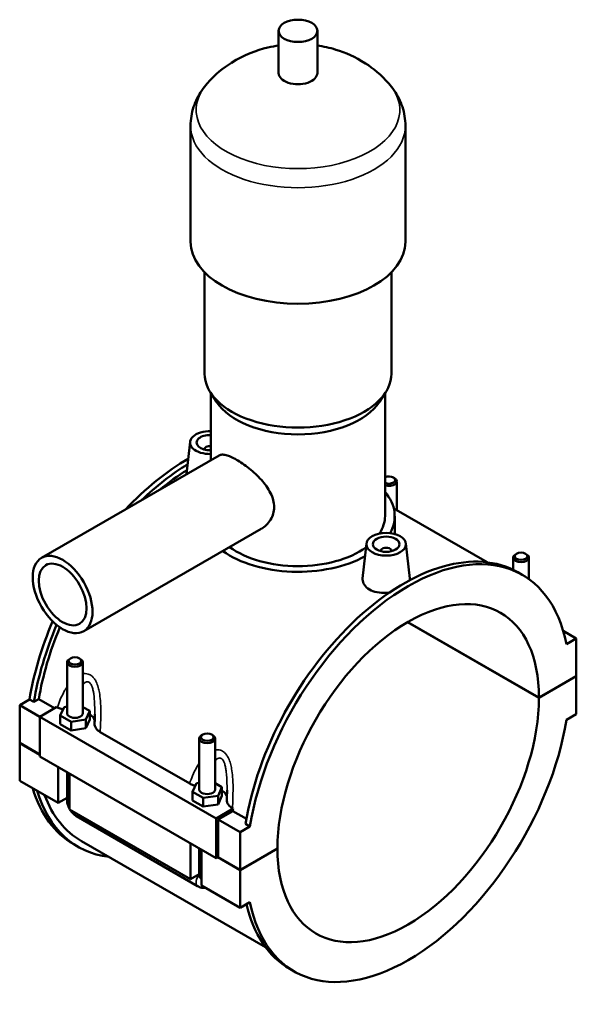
# Model space of a CAD drawing. Header units: millimetres. Extents: x 0 to 961, y -206 to 1211.
# Tile 8 of 8: x 750 to 961, y 729 to 1101. Entities that reach past the tile are written whole.
import ezdxf

# ---------------------------------------------------------------- set-up
doc = ezdxf.new("R2010")
doc.units = ezdxf.units.MM
doc.layers.add('Visible (ISO)', color=7, linetype='Continuous', lineweight=50)
doc.layers.add('Visible Narrow (ISO)', color=7, linetype='Continuous', lineweight=35)

msp = doc.modelspace()

# ---------------------------------------------------------------- linework, layer by layer
at = {"layer": 'Visible (ISO)'}
for p, q in [((848.056, 1080.801), (848.056, 1096.759)), ((862.696, 1080.801), (862.696, 1096.759)), ((814.71, 1016.966), (814.71, 1060.852)), ((896.043, 1016.966), (896.043, 1060.852)), ((819.996, 967.096), (819.996, 1005.42)), ((890.756, 967.096), (890.756, 1005.42)), ((824.547, 956.426), (822.263, 959.921)), ((822.436, 934.379), (822.436, 959.656)), ((886.206, 956.426), (888.49, 959.921)), ((888.316, 913.236), (888.316, 959.656)), ((814.515, 941.29), (813.204, 929.063)), ((820.001, 938.571), (820.001, 938.385)), ((758.296, 897.443), (825.511, 936.15)), ((891.445, 927.835), (891.871, 927.588)), ((892.742, 915.464), (892.742, 926.371)), ((891.637, 916.101), (926.961, 895.759)), ((891.976, 906.484), (891.976, 913.236)), ((774.266, 869.713), (841.48, 908.419)), ((881.266, 902.851), (879.851, 889.65)), ((896.238, 902.851), (897.658, 889.602)), ((886.752, 899.945), (886.752, 900.132)), ((890.752, 899.945), (890.752, 900.132)), ((936.805, 897.542), (936.805, 892.915)), ((938.101, 899.006), (937.676, 898.758)), ((941.509, 899.006), (941.934, 898.758)), ((942.805, 897.542), (942.805, 889.362)), ((940.272, 891.002), (938.603, 891.963)), ((946.593, 844.488), (896.869, 873.122)), ((896.94, 873.163), (946.593, 844.569)), ((955.772, 869.837), (960.735, 866.979)), ((960.735, 866.979), (957.01, 864.834)), ((960.735, 852.713), (960.735, 866.979)), ((767.948, 857.962), (767.948, 838.654)), ((769.244, 859.426), (768.818, 859.179)), ((772.651, 859.426), (773.077, 859.179)), ((773.948, 857.962), (773.948, 838.654)), ((946.593, 844.569), (960.735, 852.713)), ((960.735, 852.631), (946.593, 844.488)), ((960.664, 852.672), (960.735, 852.631)), ((960.735, 838.365), (960.735, 852.631)), ((750.018, 841.733), (753.743, 843.879)), ((750.018, 841.733), (757.654, 837.336)), ((750.018, 827.467), (750.018, 841.733)), ((755.412, 842.918), (753.743, 843.879)), ((757.232, 843.966), (755.412, 842.918)), ((763.197, 840.531), (757.232, 843.966)), ((764.062, 841.029), (757.654, 837.339)), ((764.062, 841.029), (764.307, 840.888)), ((765.371, 837.794), (766.865, 841.005)), ((766.865, 841.005), (767.948, 841.172)), ((773.948, 840.999), (776.525, 839.515)), ((776.525, 839.515), (775.03, 836.303)), ((776.525, 836.245), (776.525, 839.515)), ((957.01, 836.22), (960.735, 838.365)), ((757.654, 837.339), (757.654, 822.255)), ((757.654, 837.339), (824.405, 798.899)), ((765.371, 834.524), (765.371, 837.794)), ((769.454, 835.443), (765.371, 837.794)), ((765.371, 834.524), (769.454, 832.173)), ((775.03, 836.303), (769.454, 835.443)), ((769.454, 832.173), (769.454, 835.443)), ((775.03, 833.033), (775.03, 836.303)), ((775.03, 833.033), (776.525, 836.245)), ((769.454, 832.173), (775.03, 833.033)), ((780.506, 831.56), (814.37, 812.059)), ((819.307, 830.597), (818.882, 830.35)), ((822.715, 830.597), (823.141, 830.35)), ((750.018, 827.467), (757.654, 823.069)), ((750.018, 827.385), (750.089, 827.426)), ((750.018, 813.119), (750.018, 827.385)), ((757.654, 822.988), (750.018, 827.385)), ((818.011, 809.825), (818.011, 829.133)), ((824.011, 809.825), (824.011, 829.133)), ((757.654, 822.255), (824.405, 783.816)), ((764.584, 804.731), (764.584, 818.264)), ((767.948, 816.327), (767.948, 805.953)), ((768.827, 815.821), (768.827, 802.288)), ((750.018, 813.119), (764.584, 804.731)), ((815.434, 808.964), (816.929, 812.176)), ((816.929, 812.176), (818.011, 812.343)), ((824.011, 812.169), (826.588, 810.685)), ((815.434, 805.694), (815.434, 808.964)), ((819.517, 806.613), (815.434, 808.964)), ((826.588, 810.685), (825.094, 807.474)), ((826.588, 807.415), (826.588, 810.685)), ((767.948, 806.668), (764.584, 804.731)), ((815.434, 805.694), (819.517, 803.343)), ((825.094, 807.474), (819.517, 806.613)), ((819.517, 803.343), (819.517, 806.613)), ((825.094, 804.204), (825.094, 807.474)), ((825.094, 804.204), (826.588, 807.415)), ((768.827, 802.288), (814.647, 775.901)), ((819.517, 803.343), (825.094, 804.204)), ((824.405, 798.899), (830.813, 802.59)), ((830.658, 801.683), (825.112, 798.489)), ((830.569, 802.73), (830.813, 802.59)), ((835.839, 798.699), (830.658, 801.683)), ((771.572, 799.679), (817.393, 773.292)), ((824.405, 783.816), (824.405, 798.899)), ((825.112, 798.489), (833.456, 793.684)), ((825.112, 798.489), (825.112, 784.223)), ((837.181, 795.829), (833.456, 793.684)), ((833.456, 793.684), (833.456, 779.418)), ((837.181, 795.829), (835.513, 796.79)), ((773.407, 790.32), (843.124, 750.173)), ((772.15, 788.136), (770.481, 789.097)), ((814.647, 775.901), (814.647, 789.435)), ((818.011, 777.123), (818.011, 787.498)), ((818.89, 786.992), (818.89, 773.458)), ((833.456, 779.418), (847.598, 787.562)), ((847.598, 787.48), (833.456, 779.336)), ((847.527, 787.521), (847.598, 787.48)), ((825.112, 784.223), (824.405, 783.816)), ((833.456, 779.336), (825.041, 784.182)), ((825.112, 784.223), (833.456, 779.418)), ((833.456, 779.336), (833.456, 765.07)), ((818.011, 777.839), (814.647, 775.901)), ((818.89, 773.458), (833.456, 765.07)), ((833.456, 765.07), (837.181, 767.215)), ((853.919, 741.048), (852.251, 742.009))]:
    msp.add_line(p, q, dxfattribs=at)
for centre, major_axis, ratio in [((855.376, 1096.759), (7.32, 0), 0.5758617), ((888.752, 902.584), (7.5, 0), 0.5758617), ((888.752, 902.584), (5, 0), 0.5758617), ((766.281, 883.578), (7.985, -13.865), 0.5780931), ((939.805, 898.032), (2.4, 0), 0.5758617), ((766.281, 883.578), (6.388, -11.092), 0.5780931), ((770.948, 858.453), (2.4, 0), 0.5758617), ((821.011, 829.623), (2.4, 0), 0.5758617)]:
    msp.add_ellipse(centre, major_axis=major_axis, ratio=ratio, dxfattribs=at)
for centre, major_axis, ratio, start_param, end_param in [((855.376, 1080.801), (-7.32, 0), 0.5758617, 0, 3.1415927), ((855.376, 1016.966), (-40.667, 0), 0.5758617, 0, 3.1415926), ((855.376, 967.096), (-35.38, 0), 0.5758617, 0, 3.1415927), ((855.376, 963.106), (-32.94, 0), 0.5758617, 0.3599086, 2.7816841), ((822.001, 941.024), (-7.5, 0), 0.5758617, 4.6542976, 7.912073), ((822.001, 941.024), (-5, 0), 0.5758617, 4.6251905, 7.9411801), ((822.001, 938.571), (-2, 0), 0.5758617, 4.4929111, 6.4518745), ((813.657, 864.074), (-43.176, -74.977), 0.5780931, 3.9222153, 4.3214406), ((815.326, 863.113), (43.176, 74.977), 0.5780931, 0.8115448, 1.1021919), ((815.326, 863.113), (-41.919, -72.793), 0.5780931, 3.9579635, 4.1346101), ((889.742, 926.862), (2.4, 0), 0.5758617, 4.076476, 8.4898947), ((889.742, 926.371), (3, 0), 0.5758617, 4.2172774, 7.0647309), ((855.376, 913.236), (36.6, 0), 0.5758617, 5.9737411, 6.7342121), ((855.376, 913.236), (32.94, 0), 0.5758617, 5.9292044, 6.2831853), ((855.376, 913.236), (32.94, 0), 0.5758617, 3.8079696, 5.6090181), ((897.096, 816.025), (43.176, 74.977), 0.5780931, 5.699524, 8.4337755), ((888.752, 900.132), (-2, 0), 0.5758617, 2.9729035, 6.4518745), ((855.376, 913.236), (36.6, 0), 0.5758617, 3.81992, 5.4784443), ((895.427, 816.986), (43.176, 74.977), 0.5780931, 0, 2.1505902), ((939.805, 897.542), (-3, 0), 0.5758617, 5.5016397, 10.2063236), ((897.096, 816.025), (34.932, 60.661), 0.5780931, 5.4965677, 8.6367318), ((813.657, 864.074), (-43.176, -74.977), 0.5780931, 4.9151861, 5.2921829), ((815.326, 863.113), (43.176, 74.977), 0.5780931, 1.7785383, 2.1505902), ((815.326, 863.113), (-41.919, -72.793), 0.5780931, 4.9286742, 5.2859828), ((770.948, 857.962), (3, 0), 0.5758617, 2.360047, 7.0647309), ((897.096, 816.025), (-34.932, -60.661), 0.5780931, 5.4965677, 8.6367318), ((770.948, 838.654), (-3, 0), 0.5758617, 0, 3.1415927), ((770.948, 835.384), (7.5, 0), 0.5758617, 0.0944293, 0.7324026), ((897.096, 816.025), (-43.176, -74.977), 0.5780931, 5.699524, 8.4337755), ((821.011, 829.133), (3, 0), 0.5758617, 2.360047, 7.0647309), ((813.657, 864.074), (-43.176, -74.977), 0.5780931, 5.7828542, 6.2831853), ((815.326, 863.113), (-43.176, -74.977), 0.5780931, 5.7828542, 6.5251304), ((821.011, 809.825), (-3, 0), 0.5758617, 0, 3.1415927), ((821.011, 806.555), (7.5, 0), 0.5758617, 0.0944293, 0.7324026), ((815.326, 863.113), (-41.919, -72.793), 0.5780931, 5.8408313, 6.2831853), ((888.752, 820.83), (-41.919, -72.793), 0.5780931, 5.2737949, 5.2859828), ((895.427, 816.986), (-43.176, -74.977), 0.5780931, 5.7273527, 6.2831853)]:
    msp.add_ellipse(centre, major_axis=major_axis, ratio=ratio, start_param=start_param, end_param=end_param, dxfattribs=at)
for points, knots in [([(848.056, 1091.232), (846.725, 1091.033), (845.381, 1090.776), (839.642, 1089.413), (835.052, 1087.757), (827.139, 1082.748), (823.997, 1080.271), (820.986, 1076.835)], [7.32269345, 7.32269345, 7.32269345, 7.32269345, 7.45993851, 7.45993851, 7.90124478, 7.90124478, 8.17184916, 8.17184916, 8.17184916, 8.17184916]), ([(889.767, 1076.835), (886.863, 1080.148), (883.836, 1082.569), (877.018, 1086.97), (873.295, 1088.538), (867.334, 1090.375), (864.998, 1090.888), (862.696, 1091.232)], [5.96531778, 5.96531778, 5.96531778, 5.96531778, 6.22626042, 6.22626042, 6.57732596, 6.57732596, 6.81447349, 6.81447349, 6.81447349, 6.81447349]), ([(820.986, 1076.835), (820.261, 1076.009), (819.576, 1075.132), (818.307, 1073.269), (817.723, 1072.284), (816.685, 1070.211), (816.232, 1069.123), (815.489, 1066.862), (815.2, 1065.689), (814.81, 1063.295), (814.71, 1062.074), (814.71, 1060.852)], [1.88866385, 1.88866385, 1.88866385, 1.88866385, 1.98216998, 1.98216998, 2.07567611, 2.07567611, 2.16918223, 2.16918223, 2.26268836, 2.26268836, 2.35619449, 2.35619449, 2.35619449, 2.35619449]), ([(896.043, 1060.852), (896.043, 1062.074), (895.943, 1063.295), (895.553, 1065.689), (895.264, 1066.862), (894.521, 1069.123), (894.068, 1070.211), (893.03, 1072.284), (892.446, 1073.269), (891.177, 1075.132), (890.492, 1076.009), (889.767, 1076.835)], [5.49778714, 5.49778714, 5.49778714, 5.49778714, 5.59129327, 5.59129327, 5.6847994, 5.6847994, 5.77830553, 5.77830553, 5.87181166, 5.87181166, 5.96531778, 5.96531778, 5.96531778, 5.96531778]), ([(825.511, 936.15), (825.823, 936.329), (826.194, 936.438), (827.067, 936.489), (827.571, 936.431), (828.696, 936.15), (829.319, 935.926), (830.652, 935.336), (831.361, 934.969), (832.807, 934.136), (833.586, 933.646), (835.198, 932.541), (836.032, 931.926), (837.688, 930.605), (838.511, 929.899), (840.08, 928.438), (840.825, 927.683), (842.857, 925.421), (844.121, 923.7), (845.429, 921.042), (845.769, 920.141), (846.22, 918.362), (846.33, 917.483), (846.33, 915.807), (846.22, 914.964), (845.769, 913.339), (845.429, 912.558), (844.121, 910.399), (842.857, 909.216), (841.494, 908.427), (841.487, 908.423), (841.48, 908.419)], [1.2331286, 1.2331286, 1.2331286, 1.2331286, 1.5366829, 1.5366829, 1.8434317, 1.8434317, 2.1501805, 2.1501805, 2.4569293, 2.4569293, 2.7636781, 2.7636781, 3.0704269, 3.0704269, 3.3771757, 3.3771757, 3.6839245, 3.6839245, 4.2988915, 4.2988915, 4.6063751, 4.6063751, 4.9138586, 4.9138586, 5.2213421, 5.2213421, 5.5288257, 5.5288257, 6.1437927, 6.1437927, 6.1469872, 6.1469872, 6.1469872, 6.1469872]), ([(889.936, 884.274), (889.534, 884.224), (889.135, 884.19), (887.624, 884.121), (886.428, 884.195), (884.227, 884.642), (883.222, 885.016), (882.429, 885.472), (881.635, 885.93), (880.949, 886.53), (880.045, 887.873), (879.826, 888.615), (879.832, 889.422), (879.839, 889.536), (879.852, 889.65)], [4.5904852, 4.5904852, 4.5904852, 4.5904852, 4.7079129, 4.7079129, 5.0443998, 5.0443998, 5.3808868, 5.3808868, 5.3808868, 5.7177858, 5.7177858, 6.0546849, 6.0546849, 6.1092042, 6.1092042, 6.1092042, 6.1092042]), ([(897.657, 889.602), (897.668, 889.505), (897.673, 889.409), (897.672, 889.194), (897.662, 889.073), (897.643, 888.95)], [3.30968484, 3.30968484, 3.30968484, 3.30968484, 3.36341811, 3.36341811, 3.4311521, 3.4311521, 3.4311521, 3.4311521]), ([(764.307, 840.888), (764.719, 840.651), (765.182, 840.444), (765.921, 840.189), (766.167, 840.114), (766.42, 840.049)], [-0.65230382, -0.65230382, -0.65230382, -0.65230382, -0.47706185, -0.47706185, -0.39362262, -0.39362262, -0.39362262, -0.39362262]), ([(778.448, 838.364), (778.448, 838.119), (778.447, 837.873), (778.443, 837.381), (778.44, 837.134), (778.432, 836.638), (778.428, 836.39), (778.417, 835.893), (778.411, 835.644), (778.398, 835.146), (778.391, 834.897), (778.383, 834.647)], [4.55410994, 4.55410994, 4.55410994, 4.55410994, 4.63556691, 4.63556691, 4.71702387, 4.71702387, 4.79848084, 4.79848084, 4.8799378, 4.8799378, 4.96139477, 4.96139477, 4.96139477, 4.96139477]), ([(778.383, 834.647), (778.375, 834.399), (778.404, 834.151), (778.564, 833.543), (778.739, 833.189), (779.35, 832.37), (779.862, 831.931), (780.506, 831.56)], [-0.59324627, -0.59324627, -0.59324627, -0.59324627, -0.4640642, -0.4640642, -0.2732616, -0.2732616, 0, 0, 0, 0]), ([(814.37, 812.059), (814.783, 811.821), (815.245, 811.614), (815.984, 811.359), (816.231, 811.285), (816.483, 811.219)], [-0.65230382, -0.65230382, -0.65230382, -0.65230382, -0.47706185, -0.47706185, -0.39362262, -0.39362262, -0.39362262, -0.39362262]), ([(828.511, 809.534), (828.511, 809.29), (828.51, 809.044), (828.506, 808.551), (828.503, 808.304), (828.495, 807.809), (828.491, 807.561), (828.48, 807.064), (828.474, 806.815), (828.461, 806.317), (828.454, 806.067), (828.446, 805.818)], [4.55410994, 4.55410994, 4.55410994, 4.55410994, 4.63556691, 4.63556691, 4.71702387, 4.71702387, 4.79848084, 4.79848084, 4.8799378, 4.8799378, 4.96139477, 4.96139477, 4.96139477, 4.96139477]), ([(767.948, 805.953), (767.948, 805.424), (768.018, 804.918), (768.254, 803.941), (768.421, 803.471), (768.691, 802.886), (768.757, 802.753), (768.827, 802.622)], [1.57079633, 1.57079633, 1.57079633, 1.57079633, 1.88495559, 1.88495559, 2.19911486, 2.19911486, 2.29311877, 2.29311877, 2.29311877, 2.29311877]), ([(828.446, 805.818), (828.439, 805.57), (828.467, 805.322), (828.627, 804.714), (828.802, 804.36), (829.413, 803.541), (829.925, 803.101), (830.569, 802.73)], [-0.59324627, -0.59324627, -0.59324627, -0.59324627, -0.4640642, -0.4640642, -0.2732616, -0.2732616, 0, 0, 0, 0]), ([(769.114, 802.122), (769.196, 801.99), (769.282, 801.861), (769.658, 801.329), (769.982, 800.949), (770.71, 800.256), (771.114, 799.943), (771.572, 799.679)], [2.41490107, 2.41490107, 2.41490107, 2.41490107, 2.51327412, 2.51327412, 2.82743339, 2.82743339, 3.14159265, 3.14159265, 3.14159265, 3.14159265]), ([(817.393, 773.292), (817.851, 773.028), (818.367, 772.811), (819.379, 772.608), (819.841, 772.577), (820.324, 772.633)], [3.14159265, 3.14159265, 3.14159265, 3.14159265, 3.45575192, 3.45575192, 3.68065751, 3.68065751, 3.68065751, 3.68065751])]:
    msp.add_open_spline(points, degree=3, knots=knots, dxfattribs=at)
at = {"layer": 'Visible Narrow (ISO)'}
for centre, major_axis, ratio, start_param, end_param in [((855.376, 1066.837), (-38.525, 0), 0.5758617, 5.8156547, 9.8923086), ((855.376, 1060.852), (-40.667, 0), 0.5758617, 0, 3.1415927), ((770.948, 805.953), (-3, 0), 0.5758617, 0, 0.7853982), ((773.069, 802.278), (-1.497, -2.6), 0.5780931, 5.4920009, 6.2831853), ((818.89, 775.892), (-1.497, -2.6), 0.5780931, 4.3521357, 6.2831853), ((821.011, 777.123), (-3, 0), 0.5758617, 0, 0.7853982)]:
    msp.add_ellipse(centre, major_axis=major_axis, ratio=ratio, start_param=start_param, end_param=end_param, dxfattribs=at)
for points, knots in [([(780.506, 831.56), (780.56, 832.711), (780.611, 833.875), (780.697, 836.464), (780.728, 837.893), (780.714, 840.685), (780.673, 842.047), (780.488, 844.446), (780.369, 845.486), (780.073, 847.159), (779.93, 847.806), (779.551, 849.154), (779.302, 849.848), (778.786, 850.921), (778.55, 851.33), (778.028, 852.056), (777.745, 852.376), (777.215, 852.842), (776.979, 853.013), (776.733, 853.154), (776.488, 853.296), (776.232, 853.408), (775.612, 853.604), (775.242, 853.661), (774.562, 853.67), (774.254, 853.639), (773.948, 853.578)], [-5.104033, -5.104033, -5.104033, -5.104033, -4.7663819, -4.7663819, -4.360441, -4.360441, -3.9794364, -3.9794364, -3.686356, -3.686356, -3.4969705, -3.4969705, -3.2791673, -3.2791673, -3.1306664, -3.1306664, -2.9873483, -2.9873483, -2.8831601, -2.8831601, -2.8831601, -2.7789719, -2.7789719, -2.6356537, -2.6356537, -2.5170449, -2.5170449, -2.5170449, -2.5170449]), ([(773.948, 849.529), (774.192, 849.818), (774.446, 850.062), (774.901, 850.376), (775.097, 850.474), (775.484, 850.582), (775.674, 850.594), (775.993, 850.535), (776.124, 850.486), (776.251, 850.413), (776.378, 850.34), (776.501, 850.243), (776.777, 849.959), (776.925, 849.752), (777.2, 849.264), (777.326, 848.98), (777.602, 848.217), (777.737, 847.709), (777.946, 846.706), (778.026, 846.216), (778.196, 844.936), (778.267, 844.126), (778.387, 842.234), (778.42, 841.141), (778.445, 839.485), (778.448, 838.925), (778.448, 838.364)], [2.2864282, 2.2864282, 2.2864282, 2.2864282, 2.4871529, 2.4871529, 2.6356537, 2.6356537, 2.7789719, 2.7789719, 2.8831601, 2.8831601, 2.8831601, 2.9873483, 2.9873483, 3.1306664, 3.1306664, 3.2791673, 3.2791673, 3.4969705, 3.4969705, 3.686356, 3.686356, 3.9794364, 3.9794364, 4.360441, 4.360441, 4.5541099, 4.5541099, 4.5541099, 4.5541099]), ([(767.948, 848.66), (767.631, 848.19), (767.33, 847.704), (766.426, 846.129), (765.879, 844.997), (764.99, 842.87), (764.629, 841.885), (764.307, 840.888)], [-1.59261339, -1.59261339, -1.59261339, -1.59261339, -1.40587912, -1.40587912, -0.99993826, -0.99993826, -0.66228712, -0.66228712, -0.66228712, -0.66228712]), ([(830.569, 802.73), (830.623, 803.881), (830.674, 805.046), (830.76, 807.634), (830.791, 809.064), (830.777, 811.855), (830.737, 813.218), (830.551, 815.617), (830.432, 816.656), (830.136, 818.33), (829.994, 818.977), (829.614, 820.324), (829.366, 821.018), (828.849, 822.092), (828.613, 822.501), (828.092, 823.227), (827.808, 823.546), (827.278, 824.013), (827.042, 824.183), (826.796, 824.325), (826.551, 824.466), (826.296, 824.579), (825.675, 824.775), (825.305, 824.832), (824.625, 824.841), (824.317, 824.81), (824.011, 824.748)], [-5.104033, -5.104033, -5.104033, -5.104033, -4.766382, -4.766382, -4.360441, -4.360441, -3.9794364, -3.9794364, -3.6863559, -3.6863559, -3.4969705, -3.4969705, -3.2791673, -3.2791673, -3.1306664, -3.1306664, -2.9873483, -2.9873483, -2.8831601, -2.8831601, -2.8831601, -2.7789719, -2.7789719, -2.6356537, -2.6356537, -2.5170449, -2.5170449, -2.5170449, -2.5170449]), ([(818.011, 819.83), (817.694, 819.36), (817.394, 818.875), (816.489, 817.3), (815.942, 816.167), (815.053, 814.041), (814.693, 813.055), (814.37, 812.059)], [-1.59261339, -1.59261339, -1.59261339, -1.59261339, -1.4058792, -1.4058792, -0.99993812, -0.99993812, -0.66228712, -0.66228712, -0.66228712, -0.66228712]), ([(824.011, 820.7), (824.255, 820.988), (824.509, 821.232), (824.964, 821.547), (825.161, 821.645), (825.547, 821.753), (825.737, 821.765), (826.056, 821.706), (826.187, 821.657), (826.314, 821.584), (826.441, 821.511), (826.564, 821.413), (826.84, 821.129), (826.988, 820.923), (827.263, 820.434), (827.389, 820.15), (827.665, 819.387), (827.8, 818.88), (828.009, 817.876), (828.089, 817.387), (828.259, 816.106), (828.33, 815.297), (828.45, 813.404), (828.484, 812.311), (828.508, 810.655), (828.511, 810.095), (828.511, 809.535)], [2.2864282, 2.2864282, 2.2864282, 2.2864282, 2.4871529, 2.4871529, 2.6356537, 2.6356537, 2.7789719, 2.7789719, 2.8831601, 2.8831601, 2.8831601, 2.9873483, 2.9873483, 3.1306664, 3.1306664, 3.2791673, 3.2791673, 3.4969705, 3.4969705, 3.6863559, 3.6863559, 3.9794364, 3.9794364, 4.360441, 4.360441, 4.5541099, 4.5541099, 4.5541099, 4.5541099])]:
    msp.add_open_spline(points, degree=3, knots=knots, dxfattribs=at)

doc.saveas('drawing.dxf')
